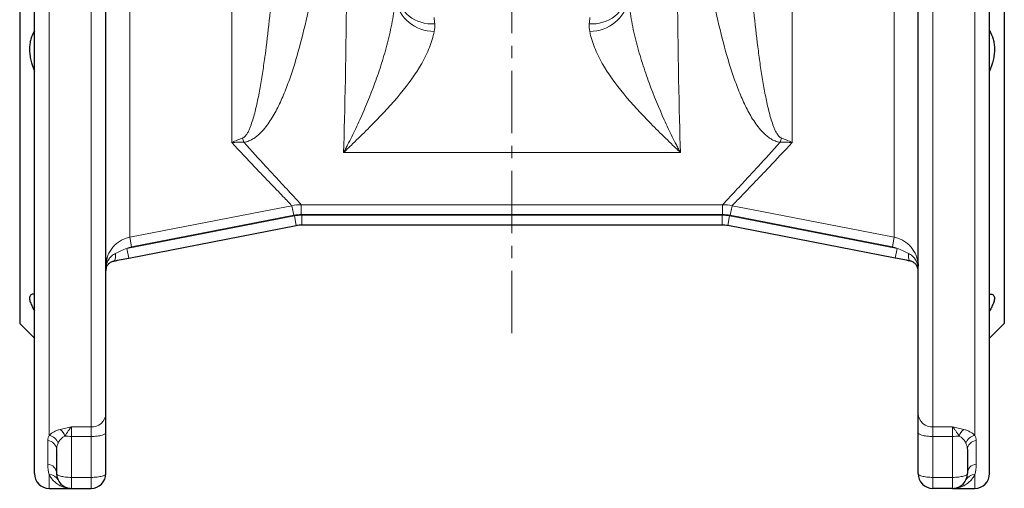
# Model space of a CAD drawing. Header units: millimetres. Extents: x -420 to 735, y -420 to 510.
# Tile 6 of 9: x 530 to 730, y -25 to 71. Entities that reach past the tile are written whole.
import ezdxf

# ---------------------------------------------------------------- set-up
doc = ezdxf.new("R2010")
doc.units = ezdxf.units.MM
doc.linetypes.add('CENTERX2', pattern=[20.32, 12.7, -2.54, 2.54, -2.54])
doc.layers.add('FORMAT', color=7, linetype='Continuous')

msp = doc.modelspace()

# ---------------------------------------------------------------- linework, layer by layer
at = {"color": 7, "linetype": 'Continuous', "lineweight": 25}
for p, q in [((533.15, -21.71), (533.15, 222.29)), ((547.65, -9.54), (547.65, 222.29)), ((712.65, -9.54), (712.65, 222.29)), ((727.15, -21.71), (727.15, 222.29)), ((530.15, 191.79), (530.15, 8.79)), ((730.15, 191.79), (730.15, 8.79)), ((552.3, 22.07), (586.33, 28.68)), ((672.83, 28.79), (587.48, 28.79)), ((708, 22.07), (673.97, 28.68)), ((530.15, 8.79), (533.15, 5.79)), ((727.15, 5.79), (730.15, 8.79)), ((547.65, -13.39), (547.65, -9.54)), ((712.65, -13.39), (712.65, -9.54)), ((547.65, -21.71), (547.65, -13.39)), ((712.65, -21.71), (712.65, -13.39)), ((537.65, -16.84), (537.65, -21.71)), ((722.65, -16.84), (722.65, -21.71)), ((536.15, -24.71), (540.65, -24.71)), ((540.65, -24.71), (544.65, -24.71)), ((719.65, -24.71), (715.65, -24.71)), ((719.65, -24.71), (724.15, -24.71))]:
    msp.add_line(p, q, dxfattribs=at)
at = {"color": 8, "linetype": 'Continuous', "lineweight": 18}
for p, q in [((552.51, 174.41), (552.51, 26.31)), ((707.8, 174.41), (707.8, 26.31)), ((573.24, 170.37), (573.24, 45.55)), ((687.06, 170.37), (687.06, 45.55)), ((536.15, -13.95), (536.15, 98.8)), ((544.65, 98.8), (544.65, -12.24)), ((715.65, 98.8), (715.65, -12.24)), ((724.15, -13.95), (724.15, 98.8)), ((664.37, 43.51), (595.94, 43.51)), ((585.83, 30.77), (585.45, 32.73)), ((587.36, 32.92), (672.94, 32.92)), ((587.36, 30.92), (587.36, 32.92)), ((672.94, 30.92), (672.94, 32.92)), ((674.47, 30.77), (674.85, 32.73)), ((585.95, 30.65), (551.92, 24.03)), ((552.89, 24.35), (585.83, 30.77)), ((585.95, 30.65), (586.33, 28.68)), ((672.94, 30.92), (587.36, 30.92)), ((587.48, 30.79), (672.83, 30.79)), ((587.48, 30.79), (587.48, 28.79)), ((672.83, 30.79), (672.83, 28.79)), ((674.35, 30.65), (673.97, 28.68)), ((674.35, 30.65), (708.38, 24.03)), ((707.42, 24.35), (674.47, 30.77)), ((552.89, 24.35), (552.51, 26.31)), ((707.42, 24.35), (707.8, 26.31)), ((551.92, 24.03), (552.3, 22.07)), ((708.38, 24.03), (708, 22.07)), ((547.7, 20.42), (547.65, 20.42)), ((712.6, 20.42), (712.65, 20.42)), ((544.65, -12.24), (540.65, -12.24)), ((540.65, -14.16), (540.65, -12.24)), ((544.65, -12.24), (544.65, -14.16)), ((715.65, -12.24), (719.65, -12.24)), ((715.65, -12.24), (715.65, -14.16)), ((719.65, -14.16), (719.65, -12.24)), ((535.85, -15.01), (535.85, -19.79)), ((540.65, -14.16), (544.65, -14.16)), ((540.65, -22.48), (540.65, -14.16)), ((544.65, -14.16), (544.65, -22.48)), ((719.65, -14.16), (715.65, -14.16)), ((715.65, -14.16), (715.65, -22.48)), ((719.65, -22.48), (719.65, -14.16)), ((724.45, -15.01), (724.45, -19.79)), ((536.15, -24.71), (536.15, -21.93)), ((724.15, -24.71), (724.15, -21.93)), ((544.65, -22.48), (540.65, -22.48)), ((540.65, -24.71), (540.65, -22.48)), ((544.65, -22.48), (544.65, -24.71)), ((715.65, -22.48), (719.65, -22.48)), ((715.65, -22.48), (715.65, -24.71)), ((719.65, -24.71), (719.65, -22.48))]:
    msp.add_line(p, q, dxfattribs=at)
at = {"color": 8, "linetype": 'Continuous', "lineweight": 18, "flags": 128}
for points in [[(585.45, 32.73), (581.53, 31.97), (565.82, 28.91), (552.51, 26.31)], [(674.85, 32.73), (678.78, 31.97), (694.48, 28.91), (707.8, 26.31)], [(549.58, 23.01), (549.6, 22.76), (549.61, 22.53), (549.6, 22.32), (549.59, 22.12), (549.56, 21.94), (549.52, 21.79), (549.47, 21.67), (549.41, 21.58), (549.35, 21.51), (549.27, 21.48)], [(710.72, 23.01), (710.7, 22.76), (710.7, 22.53), (710.7, 22.32), (710.72, 22.12), (710.74, 21.94), (710.78, 21.79), (710.83, 21.67), (710.89, 21.58), (710.96, 21.51), (711.03, 21.48)], [(544.65, -14.16), (544.97, -14.16), (545.28, -14.15), (545.58, -14.13), (545.87, -14.1), (546.15, -14.06), (546.42, -14.02), (546.66, -13.96), (546.88, -13.91), (547.08, -13.84), (547.25, -13.78), (547.39, -13.7), (547.51, -13.63), (547.59, -13.55), (547.64, -13.47), (547.65, -13.39)], [(715.65, -14.16), (715.34, -14.16), (715.03, -14.15), (714.72, -14.13), (714.43, -14.1), (714.15, -14.06), (713.89, -14.02), (713.64, -13.96), (713.42, -13.91), (713.22, -13.84), (713.05, -13.78), (712.91, -13.7), (712.8, -13.63), (712.72, -13.55), (712.67, -13.47), (712.65, -13.39)], [(540.65, -22.48), (540.34, -22.48), (540.03, -22.46), (539.72, -22.44), (539.43, -22.41), (539.15, -22.38), (538.89, -22.33), (538.64, -22.28), (538.42, -22.22), (538.22, -22.16), (538.05, -22.09), (537.91, -22.02), (537.8, -21.95), (537.72, -21.87), (537.67, -21.79), (537.65, -21.71)], [(544.65, -22.48), (544.97, -22.48), (545.28, -22.46), (545.58, -22.44), (545.87, -22.41), (546.15, -22.38), (546.42, -22.33), (546.66, -22.28), (546.88, -22.22), (547.08, -22.16), (547.25, -22.09), (547.39, -22.02), (547.51, -21.95), (547.59, -21.87), (547.64, -21.79), (547.65, -21.71)], [(715.65, -22.48), (715.34, -22.48), (715.03, -22.46), (714.72, -22.44), (714.43, -22.41), (714.15, -22.38), (713.89, -22.33), (713.64, -22.28), (713.42, -22.22), (713.22, -22.16), (713.05, -22.09), (712.91, -22.02), (712.8, -21.95), (712.72, -21.87), (712.67, -21.79), (712.65, -21.71)], [(719.65, -22.48), (719.97, -22.48), (720.28, -22.46), (720.58, -22.44), (720.87, -22.41), (721.15, -22.38), (721.42, -22.33), (721.66, -22.28), (721.88, -22.22), (722.08, -22.16), (722.25, -22.09), (722.39, -22.02), (722.51, -21.95), (722.59, -21.87), (722.64, -21.79), (722.65, -21.71)]]:
    msp.add_lwpolyline(points, dxfattribs=at)
at = {"color": 8, "linetype": 'Continuous', "lineweight": 18}
for centre, radius, start, end in [((614.37, 76.22), 8.09, 191.6902, 269.8842), ((613.87, 77.16), 7.5, 189.9782, 274.4295), ((646.43, 77.16), 7.5, 265.5705, 350.0218), ((645.94, 76.22), 8.09, 270.1158, 348.3098), ((591.04, 51.42), 16.41, 197.6198, 200.7095), ((669.27, 51.42), 16.41, 339.2905, 342.3802), ((587.48, 22.79), 8, 90, 101), ((672.83, 22.79), 8, 79, 90), ((546.71, 20.2), 1.02, 347.2014, 12.7986), ((713.6, 20.2), 1.02, 167.2014, 192.7986), ((544.8, -9.39), 2.85, 266.9437, 357.0479), ((715.5, -9.39), 2.85, 182.9521, 273.0563), ((535.78, -16.18), 2.26, 16.1308, 80.5224), ((536.79, -14.79), 2.61, 15.7507, 51.9289), ((723.52, -14.79), 2.61, 128.0711, 164.2493), ((724.52, -16.18), 2.26, 99.4776, 163.8692), ((535.74, -16.91), 1.91, 2.1005, 86.7704), ((540.62, -3.6), 10.56, 262.7855, 270.1487), ((719.68, -3.6), 10.56, 269.8513, 277.2145), ((724.56, -16.91), 1.91, 93.2296, 177.8995), ((535.7, -21.74), 1.95, 1.0169, 85.5264), ((724.6, -21.74), 1.95, 94.4736, 178.9831), ((536.21, -23.87), 1.94, 26.2351, 91.6596), ((724.1, -23.87), 1.94, 88.3404, 153.7649)]:
    msp.add_arc(centre, radius, start, end, dxfattribs=at)
at = {"color": 7, "linetype": 'Continuous', "lineweight": 25}
for centre, radius, start, end in [((587.48, 22.79), 6, 90, 101), ((672.83, 22.79), 6, 79, 90), ((549.65, 19.52), 2, 166.9356, 180), ((710.65, 19.52), 2, 0, 13.0644), ((536.15, -21.71), 3, 180, 270), ((540.65, -21.71), 3, 180, 270), ((544.65, -21.71), 3, 270, 0), ((715.65, -21.71), 3, 180, 270), ((719.65, -21.71), 3, 270, 0), ((724.15, -21.71), 3, 270, 0)]:
    msp.add_arc(centre, radius, start, end, dxfattribs=at)
at = {"color": 8, "linetype": 'Continuous', "lineweight": 18}
for centre, major_axis, ratio, start_param, end_param in [((595.15, 112.79), (0, 80), 0.019637, 3.665191, 4.266455), ((665.15, 112.79), (0, 80), 0.019637, 2.01673, 2.617994), ((586.49, 67.04), (19.62, 20.62), 0.970109, 5.551991, 5.597449), ((673.82, 67.04), (-19.62, 20.62), 0.970109, 0.685736, 0.731195), ((549.65, 19.52), (0, 4), 0.5, 1.34278, 1.570796), ((710.65, 19.52), (0, 4), 0.5, 4.712389, 4.940406)]:
    msp.add_ellipse(centre, major_axis=major_axis, ratio=ratio, start_param=start_param, end_param=end_param, dxfattribs=at)
for points, knots in [([(583.36, 103.1), (583.21, 100.31), (583.05, 97.54), (582.7, 92.07), (582.52, 89.36), (582.22, 85.35), (582.11, 84.01), (581.95, 82.03), (581.9, 81.37), (581.79, 80.06), (581.73, 79.41), (581.45, 76.18), (581.21, 73.67), (580.69, 68.81), (580.42, 66.45), (579.97, 63.02), (579.81, 61.9), (579.48, 59.69), (579.31, 58.61), (578.95, 56.5), (578.76, 55.47), (578.35, 53.46), (578.13, 52.49), (577.76, 51.08), (577.63, 50.61), (577.35, 49.7), (577.2, 49.26), (576.94, 48.6), (576.86, 48.38), (576.66, 47.96), (576.56, 47.75), (576.33, 47.34), (576.2, 47.14), (575.96, 46.85), (575.87, 46.76), (575.72, 46.63), (575.67, 46.59), (575.54, 46.51), (575.47, 46.48), (575.39, 46.45)], [0, 0, 0, 0, 0.125, 0.125, 0.25, 0.25, 0.3125, 0.3125, 0.34375, 0.34375, 0.375, 0.375, 0.5, 0.5, 0.625, 0.625, 0.6875, 0.6875, 0.75, 0.75, 0.8125, 0.8125, 0.875, 0.875, 0.90625, 0.90625, 0.9375, 0.9375, 0.953125, 0.953125, 0.96875, 0.96875, 0.984375, 0.984375, 0.992188, 0.992188, 0.996094, 0.996094, 1, 1, 1, 1]), ([(676.95, 103.1), (677.1, 100.31), (677.26, 97.54), (677.6, 92.07), (677.79, 89.36), (678.09, 85.35), (678.19, 84.01), (678.35, 82.03), (678.4, 81.37), (678.51, 80.06), (678.57, 79.41), (678.86, 76.18), (679.1, 73.67), (679.61, 68.81), (679.89, 66.45), (680.34, 63.02), (680.49, 61.9), (680.82, 59.69), (680.99, 58.61), (681.35, 56.5), (681.55, 55.47), (681.96, 53.46), (682.18, 52.49), (682.55, 51.08), (682.68, 50.61), (682.96, 49.7), (683.11, 49.26), (683.36, 48.6), (683.45, 48.38), (683.64, 47.96), (683.75, 47.75), (683.98, 47.34), (684.11, 47.14), (684.34, 46.85), (684.43, 46.76), (684.58, 46.63), (684.64, 46.59), (684.76, 46.51), (684.83, 46.48), (684.91, 46.45)], [0, 0, 0, 0, 0.125, 0.125, 0.25, 0.25, 0.3125, 0.3125, 0.34375, 0.34375, 0.375, 0.375, 0.5, 0.5, 0.625, 0.625, 0.6875, 0.6875, 0.75, 0.75, 0.8125, 0.8125, 0.875, 0.875, 0.90625, 0.90625, 0.9375, 0.9375, 0.953125, 0.953125, 0.96875, 0.96875, 0.984375, 0.984375, 0.992188, 0.992188, 0.996094, 0.996094, 1, 1, 1, 1]), ([(575.68, 45.61), (575.87, 45.64), (576.05, 45.67), (576.39, 45.76), (576.55, 45.82), (577, 45.99), (577.28, 46.13), (577.79, 46.44), (578.03, 46.6), (578.47, 46.95), (578.67, 47.12), (579.26, 47.67), (579.61, 48.06), (580.26, 48.85), (580.56, 49.27), (581.42, 50.54), (581.93, 51.43), (582.89, 53.29), (583.33, 54.25), (584.16, 56.24), (584.56, 57.27), (585.31, 59.39), (585.67, 60.47), (586.69, 63.79), (587.31, 66.1), (588.47, 70.91), (589.01, 73.42), (589.65, 76.67), (589.77, 77.32), (590.02, 78.65), (590.14, 79.32), (590.49, 81.33), (590.72, 82.69), (591.37, 86.79), (591.78, 89.58), (592.53, 95.26), (592.88, 98.14), (593.2, 101.08)], [0, 0, 0, 0, 0.007812, 0.007812, 0.015625, 0.015625, 0.03125, 0.03125, 0.046875, 0.046875, 0.0625, 0.0625, 0.09375, 0.09375, 0.125, 0.125, 0.1875, 0.1875, 0.25, 0.25, 0.3125, 0.3125, 0.375, 0.375, 0.5, 0.5, 0.625, 0.625, 0.65625, 0.65625, 0.6875, 0.6875, 0.75, 0.75, 0.875, 0.875, 1, 1, 1, 1]), ([(684.62, 45.61), (684.43, 45.64), (684.26, 45.67), (683.92, 45.76), (683.76, 45.82), (683.3, 45.99), (683.02, 46.13), (682.51, 46.44), (682.28, 46.6), (681.84, 46.95), (681.63, 47.12), (681.05, 47.67), (680.7, 48.06), (680.05, 48.85), (679.74, 49.27), (678.88, 50.54), (678.37, 51.43), (677.42, 53.29), (676.98, 54.25), (676.14, 56.24), (675.75, 57.27), (674.99, 59.39), (674.64, 60.47), (673.61, 63.79), (672.99, 66.1), (671.83, 70.91), (671.29, 73.42), (670.66, 76.67), (670.53, 77.32), (670.29, 78.65), (670.17, 79.32), (669.81, 81.33), (669.59, 82.69), (668.93, 86.79), (668.53, 89.58), (667.77, 95.26), (667.43, 98.14), (667.1, 101.08)], [0, 0, 0, 0, 0.007812, 0.007812, 0.015625, 0.015625, 0.03125, 0.03125, 0.046875, 0.046875, 0.0625, 0.0625, 0.09375, 0.09375, 0.125, 0.125, 0.1875, 0.1875, 0.25, 0.25, 0.3125, 0.3125, 0.375, 0.375, 0.5, 0.5, 0.625, 0.625, 0.65625, 0.65625, 0.6875, 0.6875, 0.75, 0.75, 0.875, 0.875, 1, 1, 1, 1]), ([(606.45, 74.58), (606.31, 73.08), (606.1, 71.6), (605.56, 68.69), (605.23, 67.25), (604.51, 64.43), (604.1, 63.04), (603.24, 60.31), (602.78, 58.97), (601.33, 55.04), (600.3, 52.55), (598.69, 49.01), (598.14, 47.86), (597.32, 46.19), (597.04, 45.64), (596.63, 44.83), (596.49, 44.57), (596.21, 44.04), (596.07, 43.77), (595.94, 43.51)], [0, 0, 0, 0, 0.125, 0.125, 0.25, 0.25, 0.375, 0.375, 0.5, 0.5, 0.75, 0.75, 0.875, 0.875, 0.9375, 0.9375, 0.96875, 0.96875, 1, 1, 1, 1]), ([(653.86, 74.58), (653.99, 73.08), (654.2, 71.6), (654.74, 68.69), (655.07, 67.25), (655.8, 64.43), (656.2, 63.04), (657.07, 60.31), (657.53, 58.97), (658.97, 55.04), (660.01, 52.55), (661.62, 49.01), (662.16, 47.86), (662.98, 46.19), (663.26, 45.64), (663.67, 44.83), (663.81, 44.57), (664.09, 44.04), (664.23, 43.77), (664.37, 43.51)], [0, 0, 0, 0, 0.125, 0.125, 0.25, 0.25, 0.375, 0.375, 0.5, 0.5, 0.75, 0.75, 0.875, 0.875, 0.9375, 0.9375, 0.96875, 0.96875, 1, 1, 1, 1]), ([(614.35, 68.13), (614.14, 67.02), (613.81, 65.93), (612.95, 63.77), (612.43, 62.71), (610.63, 59.54), (609.13, 57.48), (605.76, 53.39), (603.89, 51.39), (600.97, 48.42), (599.98, 47.44), (598.47, 45.96), (597.71, 45.23), (596.83, 44.37), (596.44, 44), (596.19, 43.76), (596.06, 43.63), (595.94, 43.51)], [0, 0, 0, 0, 0.125, 0.125, 0.25, 0.25, 0.5, 0.5, 0.75, 0.75, 0.875, 0.875, 0.9375, 0.96875, 0.984375, 0.984375, 1, 1, 1, 1]), ([(645.95, 68.13), (646.16, 67.02), (646.49, 65.93), (647.35, 63.77), (647.87, 62.71), (649.67, 59.54), (651.17, 57.48), (654.55, 53.39), (656.41, 51.39), (659.33, 48.42), (660.33, 47.44), (661.83, 45.96), (662.59, 45.23), (663.48, 44.37), (663.86, 44), (664.11, 43.76), (664.24, 43.63), (664.37, 43.51)], [0, 0, 0, 0, 0.125, 0.125, 0.25, 0.25, 0.5, 0.5, 0.75, 0.75, 0.875, 0.875, 0.9375, 0.96875, 0.984375, 0.984375, 1, 1, 1, 1]), ([(575.39, 46.45), (575.03, 46.33), (574.67, 46.19), (573.95, 45.89), (573.6, 45.73), (573.24, 45.55)], [0, 0, 0, 0, 0.5, 0.5, 1, 1, 1, 1]), ([(684.91, 46.45), (685.27, 46.33), (685.63, 46.19), (686.35, 45.89), (686.71, 45.73), (687.06, 45.55)], [0, 0, 0, 0, 0.5, 0.5, 1, 1, 1, 1]), ([(575.68, 45.61), (575.27, 45.63), (574.87, 45.63), (574.05, 45.61), (573.65, 45.59), (573.24, 45.55)], [0, 0, 0, 0, 0.5, 0.5, 1, 1, 1, 1]), ([(573.24, 45.55), (574.91, 43.76), (576.45, 42.12), (578.55, 39.91), (579.21, 39.21), (580.15, 38.23), (580.45, 37.92), (581.03, 37.31), (581.31, 37.02), (582.64, 35.64), (583.51, 34.74), (584.49, 33.72), (584.76, 33.44), (585.09, 33.11), (585.18, 33.01), (585.34, 32.85), (585.4, 32.78), (585.45, 32.73)], [0, 0, 0, 0, 0.25, 0.25, 0.375, 0.375, 0.4375, 0.4375, 0.5, 0.5, 0.75, 0.75, 0.875, 0.875, 0.9375, 0.9375, 1, 1, 1, 1]), ([(587.36, 32.92), (587.27, 33.01), (587.12, 33.18), (586.71, 33.62), (586.45, 33.9), (585.83, 34.57), (585.46, 34.96), (584.63, 35.86), (584.16, 36.36), (583.4, 37.18), (583.14, 37.47), (582.58, 38.07), (582.29, 38.38), (581.4, 39.35), (580.77, 40.04), (578.76, 42.23), (577.29, 43.85), (575.68, 45.61)], [0, 0, 0, 0, 0.125, 0.125, 0.25, 0.25, 0.375, 0.375, 0.5, 0.5, 0.5625, 0.5625, 0.625, 0.625, 0.75, 0.75, 1, 1, 1, 1]), ([(672.94, 32.92), (673.03, 33.01), (673.18, 33.18), (673.59, 33.62), (673.85, 33.9), (674.48, 34.57), (674.84, 34.96), (675.68, 35.86), (676.14, 36.36), (676.9, 37.18), (677.17, 37.47), (677.72, 38.07), (678.01, 38.38), (678.9, 39.35), (679.54, 40.04), (681.54, 42.23), (683.02, 43.85), (684.62, 45.61)], [0, 0, 0, 0, 0.125, 0.125, 0.25, 0.25, 0.375, 0.375, 0.5, 0.5, 0.5625, 0.5625, 0.625, 0.625, 0.75, 0.75, 1, 1, 1, 1]), ([(687.06, 45.55), (685.39, 43.76), (683.85, 42.12), (681.75, 39.91), (681.09, 39.21), (680.15, 38.23), (679.85, 37.92), (679.27, 37.31), (678.99, 37.02), (677.67, 35.64), (676.8, 34.74), (675.82, 33.72), (675.54, 33.44), (675.22, 33.11), (675.12, 33.01), (674.96, 32.85), (674.9, 32.78), (674.85, 32.73)], [0, 0, 0, 0, 0.25, 0.25, 0.375, 0.375, 0.4375, 0.4375, 0.5, 0.5, 0.75, 0.75, 0.875, 0.875, 0.9375, 0.9375, 1, 1, 1, 1]), ([(684.62, 45.61), (685.03, 45.63), (685.44, 45.63), (686.25, 45.61), (686.66, 45.59), (687.06, 45.55)], [0, 0, 0, 0, 0.5, 0.5, 1, 1, 1, 1]), ([(552.51, 26.31), (552.34, 26.28), (552.02, 26.21), (551.54, 26.05), (551.07, 25.85), (550.62, 25.61), (550.2, 25.34), (549.8, 25.03), (549.42, 24.69), (549.08, 24.32), (548.77, 23.92), (548.49, 23.5), (548.25, 23.05), (548.05, 22.59), (547.92, 22.22), (547.87, 22.01), (547.86, 21.96)], [0, 0, 0, 0, 0.074199, 0.148398, 0.224752, 0.301105, 0.375282, 0.449459, 0.525785, 0.602111, 0.676348, 0.750585, 0.826974, 0.903362, 0.977705, 1, 1, 1, 1]), ([(707.8, 26.31), (707.96, 26.28), (708.28, 26.21), (708.76, 26.05), (709.23, 25.85), (709.68, 25.61), (710.1, 25.34), (710.5, 25.03), (710.88, 24.69), (711.22, 24.32), (711.53, 23.92), (711.81, 23.5), (712.05, 23.05), (712.25, 22.59), (712.38, 22.22), (712.43, 22.01), (712.45, 21.97)], [0, 0, 0, 0, 0.0742614, 0.1485228, 0.2249403, 0.3013579, 0.3755968, 0.4498357, 0.5262259, 0.6026162, 0.6769152, 0.7512143, 0.8276669, 0.9041196, 0.9785246, 1, 1, 1, 1]), ([(551.92, 24.03), (551.51, 23.9), (551.12, 23.73), (550.34, 23.38), (549.96, 23.19), (549.58, 23.01)], [0, 0, 0, 0, 0.5, 0.5, 1, 1, 1, 1]), ([(708.38, 24.03), (708.79, 23.9), (709.19, 23.73), (709.96, 23.38), (710.34, 23.19), (710.72, 23.01)], [0, 0, 0, 0, 0.5, 0.5, 1, 1, 1, 1]), ([(549.58, 23.01), (549.32, 22.88), (549.08, 22.72), (548.65, 22.34), (548.46, 22.13), (548.14, 21.68), (548.01, 21.43), (547.86, 21.06), (547.82, 20.93), (547.75, 20.67), (547.72, 20.55), (547.7, 20.42)], [0, 0, 0, 0, 0.25, 0.25, 0.5, 0.5, 0.75, 0.75, 0.875, 0.875, 1, 1, 1, 1]), ([(710.72, 23.01), (710.99, 22.88), (711.23, 22.72), (711.66, 22.34), (711.85, 22.13), (712.17, 21.68), (712.3, 21.43), (712.44, 21.06), (712.49, 20.93), (712.55, 20.67), (712.58, 20.55), (712.6, 20.42)], [0, 0, 0, 0, 0.25, 0.25, 0.5, 0.5, 0.75, 0.75, 0.875, 0.875, 1, 1, 1, 1]), ([(536.15, -13.95), (536.05, -14.13), (535.97, -14.3), (535.88, -14.66), (535.85, -14.83), (535.85, -15.01)], [0, 0, 0, 0, 0.5, 0.5, 1, 1, 1, 1]), ([(538.39, -12.73), (538.13, -12.81), (537.89, -12.89), (537.44, -13.07), (537.23, -13.17), (536.67, -13.48), (536.38, -13.71), (536.15, -13.95)], [0, 0, 0, 0, 0.25, 0.25, 0.5, 0.5, 1, 1, 1, 1]), ([(538.39, -12.73), (538.75, -12.63), (539.12, -12.55), (539.88, -12.39), (540.27, -12.31), (540.65, -12.24)], [0, 0, 0, 0, 0.5, 0.5, 1, 1, 1, 1]), ([(539.3, -14.08), (539.56, -13.72), (539.8, -13.36), (540.13, -12.88), (540.23, -12.73), (540.39, -12.53), (540.44, -12.46), (540.55, -12.34), (540.6, -12.29), (540.65, -12.24)], [0, 0, 0, 0, 0.5, 0.5, 0.75, 0.75, 0.875, 0.875, 1, 1, 1, 1]), ([(721.91, -12.73), (721.55, -12.63), (721.18, -12.55), (720.43, -12.39), (720.04, -12.31), (719.65, -12.24)], [0, 0, 0, 0, 0.5, 0.5, 1, 1, 1, 1]), ([(721.01, -14.08), (720.74, -13.72), (720.51, -13.36), (720.18, -12.88), (720.07, -12.73), (719.91, -12.53), (719.86, -12.46), (719.76, -12.34), (719.7, -12.29), (719.65, -12.24)], [0, 0, 0, 0, 0.5, 0.5, 0.75, 0.75, 0.875, 0.875, 1, 1, 1, 1]), ([(721.91, -12.73), (722.17, -12.81), (722.42, -12.89), (722.87, -13.07), (723.07, -13.17), (723.63, -13.48), (723.93, -13.71), (724.15, -13.95)], [0, 0, 0, 0, 0.25, 0.25, 0.5, 0.5, 1, 1, 1, 1]), ([(724.15, -13.95), (724.25, -14.13), (724.33, -14.3), (724.43, -14.66), (724.45, -14.83), (724.45, -15.01)], [0, 0, 0, 0, 0.5, 0.5, 1, 1, 1, 1]), ([(537.65, -16.84), (537.65, -16.62), (537.68, -16.41), (537.78, -15.98), (537.85, -15.77), (537.95, -15.55)], [0, 0, 0, 0, 0.5, 0.5, 1, 1, 1, 1]), ([(537.95, -15.55), (538.08, -15.28), (538.24, -15.01), (538.57, -14.64), (538.69, -14.51), (538.97, -14.28), (539.12, -14.18), (539.3, -14.08)], [0, 0, 0, 0, 0.5, 0.5, 0.75, 0.75, 1, 1, 1, 1]), ([(722.35, -15.55), (722.23, -15.28), (722.06, -15.01), (721.73, -14.64), (721.61, -14.51), (721.33, -14.28), (721.18, -14.18), (721.01, -14.08)], [0, 0, 0, 0, 0.5, 0.5, 0.75, 0.75, 1, 1, 1, 1]), ([(722.65, -16.84), (722.65, -16.62), (722.63, -16.41), (722.53, -15.98), (722.45, -15.77), (722.35, -15.55)], [0, 0, 0, 0, 0.5, 0.5, 1, 1, 1, 1]), ([(536.15, -21.93), (536.27, -22.16), (536.4, -22.38), (536.68, -22.79), (536.84, -22.98), (537.34, -23.5), (537.7, -23.78), (538.49, -24.25), (538.91, -24.42), (539.77, -24.65), (540.21, -24.71), (540.65, -24.71)], [0, 0, 0, 0, 0.125, 0.125, 0.25, 0.25, 0.5, 0.5, 0.75, 0.75, 1, 1, 1, 1]), ([(724.15, -21.93), (724.04, -22.16), (723.91, -22.38), (723.62, -22.79), (723.46, -22.98), (722.97, -23.5), (722.6, -23.78), (721.81, -24.25), (721.39, -24.42), (720.54, -24.65), (720.09, -24.71), (719.65, -24.71)], [0, 0, 0, 0, 0.125, 0.125, 0.25, 0.25, 0.5, 0.5, 0.75, 0.75, 1, 1, 1, 1])]:
    msp.add_open_spline(points, degree=3, knots=knots, dxfattribs=at)
at = {"color": 7, "linetype": 'Continuous', "lineweight": 25}
for points, knots in [([(533.15, 68.28), (532.84, 67.77), (532.59, 67.2), (532.33, 66.25), (532.26, 65.92), (532.17, 65.23), (532.15, 64.88), (532.15, 64.16), (532.17, 63.79), (532.26, 63.04), (532.33, 62.66), (532.59, 61.54), (532.84, 60.79), (533.15, 60.06)], [0, 0, 0, 0, 0.25, 0.25, 0.375, 0.375, 0.5, 0.5, 0.625, 0.625, 0.75, 0.75, 1, 1, 1, 1]), ([(727.15, 68.28), (727.46, 67.77), (727.71, 67.2), (727.97, 66.25), (728.04, 65.92), (728.13, 65.23), (728.15, 64.88), (728.15, 64.16), (728.13, 63.79), (728.04, 63.04), (727.97, 62.66), (727.72, 61.54), (727.46, 60.79), (727.15, 60.06)], [0, 0, 0, 0, 0.25, 0.25, 0.375, 0.375, 0.5, 0.5, 0.625, 0.625, 0.75, 0.75, 1, 1, 1, 1]), ([(547.86, 21.96), (547.83, 21.85), (547.75, 21.57), (547.69, 21.12), (547.65, 20.71), (547.65, 20.48), (547.65, 20.42)], [0, 0, 0, 0, 0.224281, 0.55394, 0.883599, 1, 1, 1, 1]), ([(547.7, 19.97), (547.73, 20.1), (547.79, 20.26), (547.94, 20.56), (548.04, 20.71), (548.29, 20.99), (548.44, 21.12), (548.81, 21.34), (549.02, 21.43), (549.27, 21.48)], [0, 0, 0, 0, 0.25, 0.25, 0.5, 0.5, 0.75, 0.75, 1, 1, 1, 1]), ([(712.6, 19.97), (712.57, 20.1), (712.52, 20.26), (712.37, 20.56), (712.27, 20.71), (712.01, 20.99), (711.86, 21.12), (711.49, 21.34), (711.28, 21.43), (711.03, 21.48)], [0, 0, 0, 0, 0.25, 0.25, 0.5, 0.5, 0.75, 0.75, 1, 1, 1, 1]), ([(712.45, 21.97), (712.48, 21.85), (712.55, 21.57), (712.62, 21.12), (712.65, 20.71), (712.65, 20.48), (712.65, 20.42)], [0, 0, 0, 0, 0.227072, 0.555545, 0.884018, 1, 1, 1, 1]), ([(533.1, 14.78), (533, 14.78), (532.79, 14.77), (532.53, 14.67), (532.32, 14.51), (532.19, 14.26), (532.14, 13.95), (532.17, 13.57), (532.29, 13.14), (532.47, 12.67), (532.68, 12.21), (532.92, 11.78), (533.07, 11.51), (533.15, 11.38)], [0, 0, 0, 0, 0.085187, 0.185235, 0.284962, 0.385329, 0.48605, 0.586393, 0.680089, 0.774082, 0.86784, 0.933917, 1, 1, 1, 1]), ([(727.17, 14.79), (727.28, 14.78), (727.51, 14.77), (727.78, 14.67), (727.99, 14.51), (728.12, 14.26), (728.16, 13.95), (728.13, 13.57), (728.02, 13.14), (727.84, 12.67), (727.62, 12.21), (727.39, 11.78), (727.23, 11.51), (727.15, 11.38)], [0, 0, 0, 0, 0.093044, 0.192232, 0.291104, 0.390608, 0.490464, 0.589945, 0.682837, 0.776022, 0.868975, 0.934485, 1, 1, 1, 1])]:
    msp.add_open_spline(points, degree=3, knots=knots, dxfattribs=at)
at = {"color": 8, "linetype": 'Continuous', "lineweight": 18}
for points in [[(614.35, 68.13), (614.45, 68.64), (614.48, 69.16), (614.45, 69.68)], [(645.95, 68.13), (645.85, 68.64), (645.82, 69.16), (645.86, 69.68)], [(587.36, 32.92), (586.72, 32.91), (586.08, 32.85), (585.45, 32.73)], [(672.94, 32.92), (673.58, 32.91), (674.22, 32.85), (674.85, 32.73)], [(585.83, 30.77), (586.34, 30.87), (586.85, 30.92), (587.36, 30.92)], [(674.47, 30.77), (673.96, 30.87), (673.45, 30.92), (672.94, 30.92)], [(551.92, 24.03), (552.23, 24.18), (552.55, 24.29), (552.89, 24.35)], [(708.38, 24.03), (708.08, 24.18), (707.75, 24.29), (707.42, 24.35)], [(535.85, -19.79), (535.85, -20.6), (535.97, -21.32), (536.15, -21.93)], [(724.45, -19.79), (724.45, -20.6), (724.33, -21.32), (724.15, -21.93)]]:
    msp.add_open_spline(points, degree=3, dxfattribs=at)
at = {"color": 7, "linetype": 'Continuous', "lineweight": 25}
for points in [[(549.27, 21.48), (550.25, 21.67), (551.28, 21.87), (552.3, 22.07)], [(711.03, 21.48), (710.05, 21.67), (709.03, 21.87), (708, 22.07)]]:
    msp.add_open_spline(points, degree=3, dxfattribs=at)
at = {"layer": 'FORMAT', "linetype": 'CENTERX2', "lineweight": 18}
msp.add_line((630.15, 6.79), (630.15, 510.17), dxfattribs=at)

doc.saveas('drawing.dxf')
